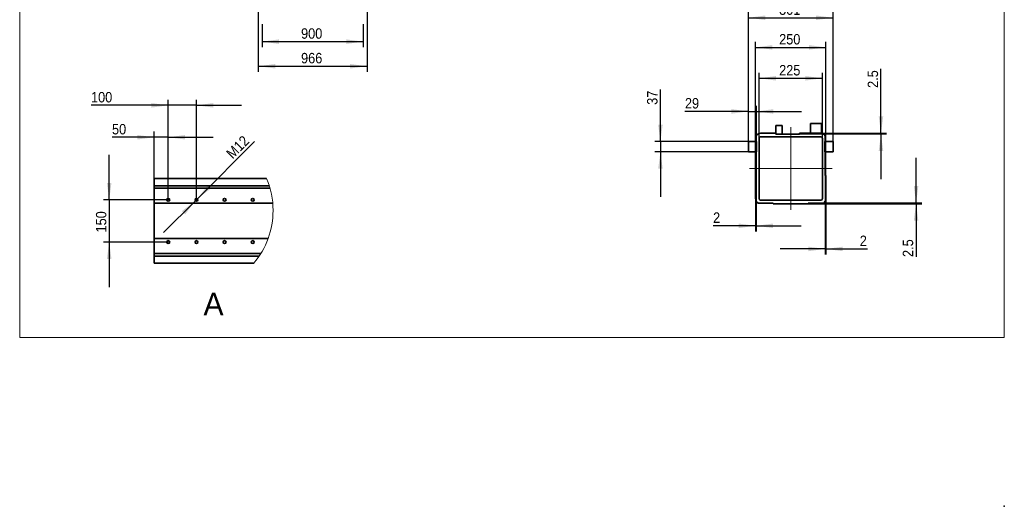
# Model space of a CAD drawing. Header units: millimetres. Extents: x 10 to 400, y 0 to 272.
# Tile 8 of 20: x 225 to 400, y 0 to 86. Entities that reach past the tile are written whole.
import ezdxf

# ---------------------------------------------------------------- set-up
doc = ezdxf.new("R2010")
doc.units = ezdxf.units.MM
doc.header["$PDSIZE"] = -1
doc.linetypes.add('SLD-Durchgehend', pattern=[0])
doc.linetypes.add('SLD-Punktstrich', pattern=[19.05, 15.24, -1.27, 1.27, -1.27])
doc.layers.add('KOPF', color=7, linetype='SLD-Durchgehend')
doc.layers.add('ZEICHNUNG', color=7, linetype='SLD-Durchgehend')
doc.styles.add('SLDTEXTSTYLE2', font='Gill Sans MT Pro Medium')
doc.styles.add('SLDTEXTSTYLE3', font='GOTHIC.TTF', dxfattribs={"width": 0.913})
doc.dimstyles.new('SLDDIMSTYLE0', dxfattribs={"dimtxt": 1.852083, "dimasz": 3, "dimexe": 0, "dimexo": 0.0625, "dimgap": 0.463021, "dimtad": 1, "dimlfac": 50, "dimrnd": 1e-09, "dimzin": 12, "dimdsep": 46, "dimtxsty": 'SLDTEXTSTYLE3', "dimsah": 1, "dimcen": 0.09, "dimadec": 0, "dimazin": 3, "dimtfac": 1, "dimtofl": 0, "dimtmove": 0, "dimatfit": 3, "dimfxl": 1, "dimfrac": 2, "dimtolj": 1, "dimtzin": 12, "dimarcsym": 0})
doc.dimstyles.new('SLDDIMSTYLE10', dxfattribs={"dimtxt": 1.852083, "dimasz": 3, "dimexe": 0, "dimexo": 0.0625, "dimgap": 0.463021, "dimtad": 1, "dimlfac": 20, "dimrnd": 1e-09, "dimzin": 12, "dimdsep": 46, "dimtxsty": 'SLDTEXTSTYLE3', "dimsah": 1, "dimcen": 0, "dimadec": 0, "dimazin": 3, "dimtfac": 1, "dimtmove": 0, "dimatfit": 3, "dimfxl": 1, "dimfrac": 2, "dimtolj": 1, "dimtzin": 12, "dimarcsym": 0})
doc.dimstyles.new('SLDDIMSTYLE5', dxfattribs={"dimtxt": 1.852083, "dimasz": 3, "dimexe": 0, "dimexo": 0.0625, "dimgap": 0.463021, "dimtad": 1, "dimlfac": 20, "dimrnd": 1e-09, "dimzin": 12, "dimdsep": 46, "dimtxsty": 'SLDTEXTSTYLE3', "dimsah": 1, "dimcen": 0.09, "dimadec": 0, "dimazin": 3, "dimtfac": 1, "dimtofl": 0, "dimtmove": 0, "dimatfit": 3, "dimfxl": 1, "dimfrac": 2, "dimtolj": 1, "dimtzin": 12, "dimarcsym": 0})
doc.dimstyles.new('SLDDIMSTYLE6', dxfattribs={"dimtxt": 1.852083, "dimasz": 3, "dimexe": 0, "dimexo": 0.0625, "dimgap": 0.463021, "dimtad": 1, "dimlfac": 20, "dimrnd": 1e-09, "dimzin": 12, "dimdsep": 46, "dimtxsty": 'SLDTEXTSTYLE3', "dimsah": 1, "dimcen": 0.09, "dimadec": 0, "dimazin": 3, "dimtfac": 1, "dimtmove": 0, "dimatfit": 0, "dimfxl": 1, "dimfrac": 2, "dimtolj": 1, "dimtzin": 12, "dimarcsym": 0})

# ---------------------------------------------------------------- blocks, each defined once
blk = doc.blocks.new('_D_15')
at = {"layer": 'KOPF', "color": 7}
for p, q in [((267.41, 97.04), (267.41, 77.14)), ((286.73, 97.04), (286.73, 77.14)), ((267.41, 78.14), (286.73, 78.14))]:
    blk.add_line(p, q, dxfattribs=at)
for points in [[(267.41, 78.14), (270.41, 77.74), (270.41, 78.54)], [(286.73, 78.14), (283.73, 78.54), (283.73, 77.74)]]:
    blk.add_solid(points, dxfattribs=at)
at = {"layer": 'KOPF', "color": 7, "insert": (275.01, 80.51), "char_height": 1.852, "attachment_point": 1, "style": 'SLDTEXTSTYLE3'}
blk.add_mtext('966', dxfattribs=at)
blk = doc.blocks.new('_D_18')
at = {"layer": 'KOPF', "color": 7}
for p, q in [((268.07, 94.54), (268.07, 90.64)), ((286.07, 94.54), (286.07, 90.64)), ((268.07, 85.64), (268.07, 81.51)), ((286.07, 85.64), (286.07, 81.51)), ((268.07, 82.51), (286.07, 82.51))]:
    blk.add_line(p, q, dxfattribs=at)
for points in [[(268.07, 82.51), (271.07, 82.11), (271.07, 82.91)], [(286.07, 82.51), (283.07, 82.91), (283.07, 82.11)]]:
    blk.add_solid(points, dxfattribs=at)
at = {"layer": 'KOPF', "color": 7, "insert": (275.01, 84.88), "char_height": 1.852, "attachment_point": 1, "style": 'SLDTEXTSTYLE3'}
blk.add_mtext('900', dxfattribs=at)
blk = doc.blocks.new('_D_35')
at = {"layer": 'KOPF'}
for p, q in [((354.51, 64.78), (354.51, 87.75)), ((369.56, 64.78), (369.56, 87.75)), ((354.51, 86.75), (369.56, 86.75))]:
    blk.add_line(p, q, dxfattribs=at)
for points in [[(354.51, 86.75), (357.51, 86.35), (357.51, 87.15)], [(369.56, 86.75), (366.56, 87.15), (366.56, 86.35)]]:
    blk.add_solid(points, dxfattribs=at)
at = {"layer": 'KOPF', "insert": (359.98, 89.12), "char_height": 1.852, "attachment_point": 1, "style": 'SLDTEXTSTYLE3'}
blk.add_mtext('301', dxfattribs=at)
blk = doc.blocks.new('_D_36')
at = {"layer": 'KOPF'}
for p, q in [((355.89, 58.73), (355.89, 48.81)), ((355.79, 54.63), (355.79, 48.81)), ((355.79, 49.81), (348.24, 49.81)), ((355.89, 49.81), (355.79, 49.81)), ((355.89, 49.81), (363.89, 49.81))]:
    blk.add_line(p, q, dxfattribs=at)
for points in [[(355.79, 49.81), (352.79, 50.21), (352.79, 49.41)], [(355.89, 49.81), (358.89, 49.41), (358.89, 50.21)]]:
    blk.add_solid(points, dxfattribs=at)
at = {"layer": 'KOPF', "insert": (348.24, 52.18), "char_height": 1.85, "attachment_point": 1, "style": 'SLDTEXTSTYLE3'}
blk.add_mtext('2', dxfattribs=at)
blk = doc.blocks.new('_D_37')
at = {"layer": 'KOPF'}
for p, q in [((384.32, 53.86), (384.32, 61.86)), ((365.16, 53.73), (385.32, 53.73)), ((367.84, 53.86), (385.32, 53.86)), ((384.32, 53.73), (384.32, 53.86)), ((384.32, 53.73), (384.32, 44.27))]:
    blk.add_line(p, q, dxfattribs=at)
for points in [[(384.32, 53.86), (384.72, 56.86), (383.92, 56.86)], [(384.32, 53.73), (383.92, 50.73), (384.72, 50.73)]]:
    blk.add_solid(points, dxfattribs=at)
at = {"layer": 'KOPF', "insert": (381.95, 44.27), "char_height": 1.852, "attachment_point": 1, "rotation": 90, "style": 'SLDTEXTSTYLE3'}
blk.add_mtext('2.5', dxfattribs=at)
blk = doc.blocks.new('_D_38')
at = {"layer": 'KOPF'}
for p, q in [((368.19, 58.73), (368.19, 44.7)), ((368.29, 54.63), (368.29, 44.7)), ((368.19, 45.7), (360.19, 45.7)), ((368.19, 45.7), (368.29, 45.7)), ((368.29, 45.7), (375.68, 45.7))]:
    blk.add_line(p, q, dxfattribs=at)
for points in [[(368.19, 45.7), (365.19, 46.1), (365.19, 45.3)], [(368.29, 45.7), (371.29, 45.3), (371.29, 46.1)]]:
    blk.add_solid(points, dxfattribs=at)
at = {"layer": 'KOPF', "insert": (374.31, 48.07), "char_height": 1.85, "attachment_point": 1, "style": 'SLDTEXTSTYLE3'}
blk.add_mtext('2', dxfattribs=at)
blk = doc.blocks.new('_D_39')
at = {"layer": 'KOPF'}
for p, q in [((378.08, 66.23), (378.08, 77.71)), ((363.62, 66.11), (379.08, 66.11)), ((367.54, 66.23), (379.08, 66.23)), ((378.08, 66.11), (378.08, 66.23)), ((378.08, 66.11), (378.08, 58.11))]:
    blk.add_line(p, q, dxfattribs=at)
for points in [[(378.08, 66.23), (378.48, 69.23), (377.68, 69.23)], [(378.08, 66.11), (377.68, 63.11), (378.48, 63.11)]]:
    blk.add_solid(points, dxfattribs=at)
at = {"layer": 'KOPF', "insert": (375.71, 74.29), "char_height": 1.852, "attachment_point": 1, "rotation": 90, "style": 'SLDTEXTSTYLE3'}
blk.add_mtext('2.5', dxfattribs=at)
blk = doc.blocks.new('_D_40')
at = {"layer": 'KOPF'}
for p, q in [((355.79, 58.73), (355.79, 82.49)), ((368.29, 58.73), (368.29, 82.49)), ((355.79, 81.49), (368.29, 81.49))]:
    blk.add_line(p, q, dxfattribs=at)
for points in [[(355.79, 81.49), (358.79, 81.09), (358.79, 81.89)], [(368.29, 81.49), (365.29, 81.89), (365.29, 81.09)]]:
    blk.add_solid(points, dxfattribs=at)
at = {"layer": 'KOPF', "insert": (359.98, 83.86), "char_height": 1.852, "attachment_point": 1, "style": 'SLDTEXTSTYLE3'}
blk.add_mtext('250', dxfattribs=at)
blk = doc.blocks.new('_D_41')
at = {"layer": 'KOPF'}
for p, q in [((356.41, 65.33), (356.41, 77)), ((356.41, 76), (367.66, 76)), ((367.66, 65.33), (367.66, 77))]:
    blk.add_line(p, q, dxfattribs=at)
for points in [[(356.41, 76), (359.41, 75.6), (359.41, 76.4)], [(367.66, 76), (364.66, 76.4), (364.66, 75.6)]]:
    blk.add_solid(points, dxfattribs=at)
at = {"layer": 'KOPF', "insert": (359.98, 78.36), "char_height": 1.852, "attachment_point": 1, "style": 'SLDTEXTSTYLE3'}
blk.add_mtext('225', dxfattribs=at)
blk = doc.blocks.new('_D_42')
at = {"layer": 'KOPF'}
for p, q in [((338.88, 64.78), (338.88, 74.03)), ((354.51, 64.78), (337.88, 64.78)), ((338.88, 64.78), (338.88, 62.93)), ((354.51, 62.93), (337.88, 62.93)), ((338.88, 62.93), (338.88, 54.93))]:
    blk.add_line(p, q, dxfattribs=at)
for points in [[(338.88, 64.78), (339.28, 67.78), (338.48, 67.78)], [(338.88, 62.93), (338.48, 59.93), (339.28, 59.93)]]:
    blk.add_solid(points, dxfattribs=at)
at = {"layer": 'KOPF', "insert": (336.51, 71.29), "char_height": 1.852, "attachment_point": 1, "rotation": 90, "style": 'SLDTEXTSTYLE3'}
blk.add_mtext('37', dxfattribs=at)
blk = doc.blocks.new('_D_43')
at = {"layer": 'KOPF'}
for p, q in [((354.51, 70.12), (343.24, 70.12)), ((354.51, 64.78), (354.51, 71.12)), ((354.51, 70.12), (355.96, 70.12)), ((355.96, 64.78), (355.96, 71.12)), ((355.96, 70.12), (363.96, 70.12))]:
    blk.add_line(p, q, dxfattribs=at)
for points in [[(354.51, 70.12), (351.51, 70.52), (351.51, 69.72)], [(355.96, 70.12), (358.96, 69.72), (358.96, 70.52)]]:
    blk.add_solid(points, dxfattribs=at)
at = {"layer": 'KOPF', "insert": (343.24, 72.49), "char_height": 1.852, "attachment_point": 1, "style": 'SLDTEXTSTYLE3'}
blk.add_mtext('29', dxfattribs=at)
blk = doc.blocks.new('_D_49')
at = {"layer": 'KOPF'}
for p, q in [((248.91, 56.48), (248.91, 66.53)), ((251.41, 54.43), (251.41, 66.53)), ((248.91, 65.53), (241.41, 65.53)), ((251.41, 65.53), (248.91, 65.53)), ((251.41, 65.53), (259.41, 65.53))]:
    blk.add_line(p, q, dxfattribs=at)
for points in [[(248.91, 65.53), (245.91, 65.93), (245.91, 65.13)], [(251.41, 65.53), (254.41, 65.13), (254.41, 65.93)]]:
    blk.add_solid(points, dxfattribs=at)
at = {"layer": 'KOPF', "insert": (241.41, 67.89), "char_height": 1.852, "attachment_point": 1, "style": 'SLDTEXTSTYLE3'}
blk.add_mtext('50', dxfattribs=at)
blk = doc.blocks.new('_D_50')
at = {"layer": 'KOPF'}
for p, q in [((251.41, 54.43), (251.41, 72.2)), ((256.41, 54.43), (256.41, 72.2)), ((251.41, 71.2), (237.68, 71.2)), ((256.41, 71.2), (251.41, 71.2)), ((256.41, 71.2), (264.41, 71.2))]:
    blk.add_line(p, q, dxfattribs=at)
for points in [[(251.41, 71.2), (248.41, 71.6), (248.41, 70.8)], [(256.41, 71.2), (259.41, 70.8), (259.41, 71.6)]]:
    blk.add_solid(points, dxfattribs=at)
at = {"layer": 'KOPF', "insert": (237.68, 73.57), "char_height": 1.852, "attachment_point": 1, "style": 'SLDTEXTSTYLE3'}
blk.add_mtext('100', dxfattribs=at)
blk = doc.blocks.new('_D_51')
at = {"layer": 'KOPF'}
for p, q in [((256.59, 54.61), (266.74, 64.75)), ((256.59, 54.61), (256.23, 54.25)), ((256.23, 54.25), (250.58, 48.59))]:
    blk.add_line(p, q, dxfattribs=at)
for points in [[(256.59, 54.61), (259, 56.45), (258.43, 57.01)], [(256.23, 54.25), (253.83, 52.41), (254.4, 51.84)]]:
    blk.add_solid(points, dxfattribs=at)
at = {"layer": 'KOPF', "insert": (261.53, 62.88), "char_height": 1.852, "attachment_point": 1, "rotation": 45, "style": 'SLDTEXTSTYLE3'}
blk.add_mtext('M12', dxfattribs=at)
blk = doc.blocks.new('_D_52')
at = {"layer": 'KOPF'}
for p, q in [((240.91, 54.43), (240.91, 62.43)), ((251.41, 54.43), (239.91, 54.43)), ((240.91, 54.43), (240.91, 46.93)), ((251.41, 46.93), (239.91, 46.93)), ((240.91, 46.93), (240.91, 38.93))]:
    blk.add_line(p, q, dxfattribs=at)
for points in [[(240.91, 54.43), (241.31, 57.43), (240.51, 57.43)], [(240.91, 46.93), (240.51, 43.93), (241.31, 43.93)]]:
    blk.add_solid(points, dxfattribs=at)
at = {"layer": 'KOPF', "insert": (238.55, 48.62), "char_height": 1.852, "attachment_point": 1, "rotation": 90, "style": 'SLDTEXTSTYLE3'}
blk.add_mtext('150', dxfattribs=at)

msp = doc.modelspace()

# ---------------------------------------------------------------- linework, layer by layer
at = {"color": 7, "linetype": 'SLD-Durchgehend', "lineweight": 35}
for p, q in [((359.36786, 67.60165), (360.53036, 67.60165)), ((359.36786, 66.10165), (359.36786, 67.60165)), ((360.53036, 67.60165), (360.53036, 66.10165)), ((365.53636, 67.98165), (367.53636, 67.98165)), ((365.53636, 67.98165), (365.53636, 66.23165)), ((367.53636, 67.98165), (367.53636, 66.23165)), ((354.51136, 62.93165), (354.51136, 64.78165)), ((354.51136, 64.78165), (355.96136, 64.78165)), ((355.88636, 65.74396), (355.88636, 64.78165)), ((355.88636, 64.78165), (355.96136, 64.78165)), ((355.96136, 64.78165), (355.96136, 62.93165)), ((356.41136, 54.63165), (356.41136, 65.33165)), ((356.68636, 66.23165), (359.36786, 66.23165)), ((356.68636, 65.60665), (367.38636, 65.60665)), ((359.36786, 66.10165), (359.36786, 66.23165)), ((360.86786, 66.10165), (359.36786, 66.10165)), ((360.53036, 66.10165), (359.36786, 66.10165)), ((360.86786, 66.10665), (360.86786, 66.10165)), ((363.61786, 66.10665), (360.86786, 66.10665)), ((363.61786, 66.23165), (363.61786, 66.10665)), ((363.61786, 66.23165), (367.38636, 66.23165)), ((367.66136, 65.33165), (367.66136, 54.63165)), ((368.11136, 64.78165), (368.18636, 64.78165)), ((368.11136, 62.93165), (368.11136, 64.78165)), ((368.11136, 64.78165), (369.56136, 64.78165)), ((368.18636, 64.78165), (368.18636, 65.74396)), ((369.56136, 64.78165), (369.56136, 62.93165)), ((355.96136, 62.93165), (354.51136, 62.93165)), ((355.88636, 62.93165), (355.88636, 58.73165)), ((355.96136, 62.93165), (355.88636, 62.93165)), ((368.18636, 62.93165), (368.11136, 62.93165)), ((369.56136, 62.93165), (368.11136, 62.93165)), ((368.18636, 58.73165), (368.18636, 62.93165)), ((248.9146, 58.20125), (248.9146, 56.92625)), ((268.89142, 58.20125), (248.9146, 58.20125)), ((355.78636, 54.63165), (355.78636, 58.73165)), ((355.88636, 58.73165), (355.78636, 58.73165)), ((368.28636, 58.73165), (368.18636, 58.73165)), ((368.28636, 58.73165), (368.28636, 54.63165)), ((269.36046, 56.92625), (248.9146, 56.92625)), ((248.9146, 56.92625), (248.9146, 56.48383)), ((269.49244, 56.48383), (248.9146, 56.48383)), ((248.9146, 53.80125), (248.9146, 56.48383)), ((367.38636, 54.35665), (356.68636, 54.35665)), ((269.98116, 53.80125), (248.9146, 53.80125)), ((248.9146, 53.80125), (248.9146, 47.55126)), ((356.22879, 53.85665), (358.91136, 53.85665)), ((358.91136, 53.85665), (358.91136, 53.73165)), ((365.16136, 53.73165), (358.91136, 53.73165)), ((365.16136, 53.85665), (367.84394, 53.85665)), ((365.16136, 53.73165), (365.16136, 53.85665)), ((269.15084, 47.55126), (248.9146, 47.55126)), ((248.9146, 44.86868), (248.9146, 47.55126)), ((248.9146, 44.86868), (267.84427, 44.86868)), ((248.9146, 44.86868), (248.9146, 44.42626)), ((248.9146, 44.42626), (248.9146, 43.15126)), ((267.55814, 44.42626), (248.9146, 44.42626)), ((266.59461, 43.15126), (248.9146, 43.15126))]:
    msp.add_line(p, q, dxfattribs=at)
for centre in [(251.4146, 54.42625), (256.4146, 54.42625), (261.4146, 54.42625), (266.4146, 54.42625), (251.4146, 46.92625), (256.4146, 46.92625), (261.4146, 46.92625), (266.4146, 46.92625)]:
    msp.add_circle(centre, 0.255, dxfattribs=at)
for centre, radius, start, end in [((356.68636, 65.33165), 0.9, 90, 152.7339555), ((356.68636, 65.33165), 0.275, 90, 180), ((367.38636, 65.33165), 0.9, 27.2660445, 90), ((367.38636, 65.33165), 0.275, 0, 90), ((356.68636, 54.63165), 0.9, 180, 239.4415682), ((356.68636, 54.63165), 0.275, 180, 270), ((367.38636, 54.63165), 0.275, 270, 0), ((367.38636, 54.63165), 0.9, 300.5584318, 0)]:
    msp.add_arc(centre, radius, start, end, dxfattribs=at)
at = {"color": 7, "linetype": 'SLD-Durchgehend', "lineweight": 18}
for centre, radius, start, end in [((255.48753, 52.54661), 14.54783, 359.9999772, 22.8732143), ((255.48748, 52.5466), 14.54788, 319.7726221, 359.9999942)]:
    msp.add_arc(centre, radius, start, end, dxfattribs=at)
at = {"layer": 'KOPF', "lineweight": 18}
for p, q in [((225, 200), (225, 30)), ((400, 200), (400, 30)), ((225, 30), (400, 30))]:
    msp.add_line(p, q, dxfattribs=at)
at = {"layer": 'KOPF', "linetype": 'SLD-Punktstrich', "lineweight": 18, "ltscale": 2.5}
for p, q in [((362.03636, 67.33165), (362.03636, 52.63165)), ((354.68636, 59.98165), (369.38636, 59.98165))]:
    msp.add_line(p, q, dxfattribs=at)
at = {"layer": 'ZEICHNUNG'}
msp.add_point((400, 0), dxfattribs=at)

# ---------------------------------------------------------------- texts
at = {"layer": 'KOPF', "insert": (259.45276, 37.92246), "char_height": 4, "attachment_point": 2, "style": 'SLDTEXTSTYLE2'}
msp.add_mtext('A ', dxfattribs=at)

# ---------------------------------------------------------------- dimensions: what is measured, and where the dimension line sits
at = {"layer": 'KOPF', "color": 7}
for base, p1, p2, picture, middle in [((286.72682, 78.14216), (267.40682, 97.04216), (286.72682, 97.04216), '_D_15', (277.06682, 78.14216)), ((286.06682, 82.51492), (268.06682, 94.54216), (286.06682, 94.54216), '_D_18', (277.06682, 82.51492))]:
    dim = msp.add_linear_dim(base=base, p1=p1, p2=p2, dimstyle='SLDDIMSTYLE0', dxfattribs=at)
    dim.commit()
    dim.dimension.update_dxf_attribs({"geometry": picture, "text_midpoint": middle, "dimtype": 160})
at = {"layer": 'KOPF'}
for base, p1, p2, dimstyle, picture, middle in [((369.56136, 86.75399), (354.51136, 64.78165), (369.56136, 64.78165), 'SLDDIMSTYLE5', '_D_35', (362.03636, 86.75399)), ((368.28636, 81.49366), (355.78636, 58.73165), (368.28636, 58.73165), 'SLDDIMSTYLE5', '_D_40', (362.03636, 81.49366)), ((367.66136, 75.99914), (356.41136, 65.33165), (367.66136, 65.33165), 'SLDDIMSTYLE5', '_D_41', (362.03636, 75.99914)), ((251.4146, 71.20126), (256.4146, 54.42625), (251.4146, 54.42625), 'SLDDIMSTYLE6', '_D_50', (239.73003, 71.20126)), ((355.96136, 70.12283), (354.51136, 64.78165), (355.96136, 64.78165), 'SLDDIMSTYLE6', '_D_43', (344.61211, 70.12283)), ((248.9146, 65.52766), (251.4146, 54.42625), (248.9146, 56.48383), 'SLDDIMSTYLE6', '_D_49', (242.77638, 65.52766)), ((355.78636, 49.81416), (355.88636, 58.73165), (355.78636, 54.63165), 'SLDDIMSTYLE6', '_D_36', (348.92122, 49.81416)), ((368.28636, 45.70476), (368.18636, 58.73165), (368.28636, 54.63165), 'SLDDIMSTYLE6', '_D_38', (374.99405, 45.70476))]:
    dim = msp.add_linear_dim(base=base, p1=p1, p2=p2, dimstyle=dimstyle, dxfattribs=at)
    dim.commit()
    dim.dimension.update_dxf_attribs({"geometry": picture, "text_midpoint": middle, "dimtype": 160})
for base, p1, p2, picture, middle in [((378.0784, 66.23165), (363.61786, 66.10665), (367.53636, 66.23165), '_D_39', (378.0784, 75.99914)), ((338.87818, 62.93165), (354.51136, 64.78165), (354.51136, 62.93165), '_D_42', (338.87818, 72.65932)), ((240.9146, 46.92625), (251.4146, 54.42625), (251.4146, 46.92625), '_D_52', (240.9146, 50.67625)), ((384.317, 53.85665), (365.16136, 53.73165), (367.84394, 53.85665), '_D_37', (384.317, 45.97726))]:
    dim = msp.add_linear_dim(base=base, p1=p1, p2=p2, angle=90, dimstyle='SLDDIMSTYLE6', dxfattribs=at)
    dim.commit()
    dim.dimension.update_dxf_attribs({"geometry": picture, "text_midpoint": middle, "dimtype": 160})
dim = msp.add_diameter_dim_2p(p1=(256.59491, 54.60657), p2=(256.23429, 54.24594), text='M12', dimstyle='SLDDIMSTYLE10', override={"dimpost": '<>'}, dxfattribs=at)
dim.commit()
dim.dimension.update_dxf_attribs({"geometry": '_D_51', "text_midpoint": (265.03197, 63.04362), "dimtype": 163})

doc.saveas('drawing.dxf')
